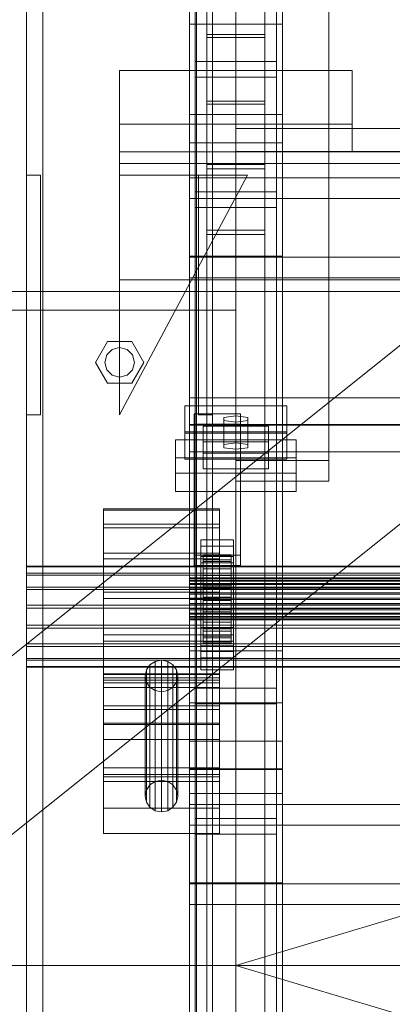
# Model space of a CAD drawing. Header units: millimetres. Extents: x -2233 to 61924, y -68080 to 6847.
# Tile 13 of 256: x -1573 to -1413, y -35317 to -34893. Entities that reach past the tile are written whole.
import ezdxf

# ---------------------------------------------------------------- set-up
doc = ezdxf.new("R2010")
doc.units = ezdxf.units.MM
for name, color, linetype, lineweight in [('COTAS_O', 1, 'Continuous', 0), ('COTAS_P', 1, 'Continuous', 0), ('frontal_briquetadora', 7, 'Continuous', 0), ('frontal_C03', 7, 'Continuous', 0), ('frontal_tolva', 7, 'Continuous', 0)]:
    doc.layers.add(name, color=color, linetype=linetype, lineweight=lineweight)
doc.dimstyles.new('R19_100', dxfattribs={"dimtxt": 250, "dimasz": 150, "dimexe": 150, "dimexo": 80, "dimgap": 100, "dimtad": 1, "dimtih": 1, "dimtoh": 1, "dimdsep": 46, "dimcen": 0.09, "dimadec": 0, "dimazin": 0, "dimtfac": 1, "dimtdec": 4, "dimtofl": 0, "dimtmove": 0, "dimatfit": 3, "dimfxl": 1, "dimtolj": 1, "dimtzin": 0, "dimarcsym": 0})

# ---------------------------------------------------------------- blocks, each defined once
blk = doc.blocks.new('DIM_R27_48')
at = {"layer": 'COTAS_P'}
for p, q in [((-1750, -34600), (-1600, -34555)), ((2600, -34600), (2450, -34555)), ((-1750, -35500), (-1750, -34600)), ((-1750, -34600), (2600, -34600)), ((-1750, -34600), (-1600, -34645)), ((2600, -34600), (2450, -34645)), ((2600, -35500), (2600, -34600))]:
    blk.add_line(p, q, dxfattribs=at)
blk.add_text('4350 P', height=250, dxfattribs=at).set_placement((425, -34500))
blk = doc.blocks.new('DIM_R27_54')
at = {"layer": 'COTAS_O'}
for p, q in [((-1850, -34600), (-1850, -35300)), ((-150, -34600), (-150, -35300)), ((-1850, -35300), (-1700, -35255)), ((-150, -35300), (-300, -35255)), ((-150, -35300), (-1850, -35300)), ((-1850, -35300), (-1700, -35345)), ((-150, -35300), (-300, -35345))]:
    blk.add_line(p, q, dxfattribs=at)
blk.add_text('1700 O', height=250, rotation=180, dxfattribs=at).set_placement((-1000, -35400))
blk = doc.blocks.new('DIM_R27_57')
at = {"layer": 'COTAS_O'}
for p, q in [((-1480, -33670), (-780, -33670)), ((-780, -33670), (-825, -33820)), ((-780, -36000), (-780, -33670)), ((-780, -33670), (-735, -33820)), ((-780, -36000), (-825, -35850)), ((-780, -36000), (-735, -35850)), ((-1480, -36000), (-780, -36000))]:
    blk.add_line(p, q, dxfattribs=at)
blk.add_text('2330 O', height=250, rotation=90, dxfattribs=at).set_placement((-880, -34835))
blk = doc.blocks.new('DIM_R27_58')
at = {"layer": 'COTAS_O'}
for p, q in [((-1480, -35300), (-1330, -35255)), ((490, -35300), (340, -35255)), ((-1480, -36000), (-1480, -35300)), ((-1480, -35300), (490, -35300)), ((-1480, -35300), (-1330, -35345)), ((490, -35300), (340, -35345)), ((490, -36000), (490, -35300))]:
    blk.add_line(p, q, dxfattribs=at)
blk.add_text('1970 O', height=250, dxfattribs=at).set_placement((-495, -35200))

msp = doc.modelspace()

# ---------------------------------------------------------------- linework, layer by layer
at = {"layer": 'frontal_briquetadora'}
for p, q in [((-1480, -35980), (-1480, -34940)), ((-1480, -34940), (-500, -34940)), ((-1480, -35980), (-1480, -34950)), ((-1480, -34950), (-1330, -34950))]:
    msp.add_line(p, q, dxfattribs=at)
at = {"layer": 'frontal_C03'}
for p, q in [((-1570, -35975), (-1570, -32996.942)), ((-1563, -35975), (-1563, -32996.942)), ((-1497, -35975), (-1497, -32996.942)), ((-1490, -35975), (-1490, -32996.942)), ((-1570, -35975), (-1570, -33266.434)), ((-1563, -35975), (-1563, -33266.434)), ((-1497, -35975), (-1497, -33266.434)), ((-1490, -35975), (-1490, -33266.434)), ((-1570, -35975), (-1570, -33805.417)), ((-1563, -35975), (-1563, -33805.417)), ((-1497, -35975), (-1497, -33805.417)), ((-1490, -35975), (-1490, -33805.417)), ((-1492.5, -34957.413), (-1492.5, -34362.453)), ((-1467.5, -34362.453), (-1467.5, -34957.413)), ((-1492.5, -34983.77), (-1492.5, -34388.81)), ((-1467.5, -34983.77), (-1467.5, -34388.81)), ((-1570, -35975), (-1570, -34411.773)), ((-1563, -35975), (-1563, -34411.773)), ((-1497, -35975), (-1497, -34411.773)), ((-1490, -35975), (-1490, -34411.773)), ((-1500, -34895.125), (-1500, -34625.634)), ((-1460, -34625.634), (-1460, -34895.125)), ((-1497.5, -34967.223), (-1497.5, -34641.754)), ((-1462.5, -34641.754), (-1462.5, -34967.223)), ((-1497.5, -34973.96), (-1497.5, -34648.492)), ((-1462.5, -34973.96), (-1462.5, -34648.492)), ((-1500, -34934.104), (-1500, -34664.612)), ((-1460, -34934.104), (-1460, -34664.612)), ((-1500, -34946.23), (-1500, -34676.738)), ((-1460, -34676.738), (-1460, -34946.23)), ((-1500, -34994.953), (-1500, -34725.461)), ((-1460, -34994.953), (-1460, -34725.461)), ((-1480, -35082.782), (-1480, -34735.876)), ((-1440, -34735.876), (-1440, -35082.782)), ((-1480, -34744.859), (-1480, -35091.765)), ((-1440, -35091.765), (-1440, -34744.859)), ((-1460, -34895.125), (-1500, -34895.125)), ((-1500, -34895.125), (-1500, -34934.104)), ((-1500, -35164.617), (-1500, -34895.125)), ((-1460, -34934.104), (-1460, -34895.125)), ((-1460, -34895.125), (-1460, -35164.617)), ((-1492.5, -34929.599), (-1492.5, -34899.63)), ((-1492.5, -34899.63), (-1467.5, -34899.63)), ((-1492.5, -34899.63), (-1492.5, -34955.607)), ((-1467.5, -34900.942), (-1492.5, -34900.942)), ((-1492.5, -34900.942), (-1492.5, -34928.287)), ((-1492.5, -35404.303), (-1492.5, -34900.942)), ((-1467.5, -34899.63), (-1467.5, -34929.599)), ((-1467.5, -34955.607), (-1467.5, -34899.63)), ((-1467.5, -34928.287), (-1467.5, -34900.942)), ((-1467.5, -34900.942), (-1467.5, -35404.303)), ((-1530, -34938.129), (-1530, -34915.082)), ((-1530, -34915.082), (-1430, -34915.082)), ((-1530, -34950.129), (-1530, -34915.082)), ((-1497.5, -34917.983), (-1497.5, -34911.246)), ((-1497.5, -34911.246), (-1462.5, -34911.246)), ((-1497.5, -35236.714), (-1497.5, -34911.246)), ((-1462.5, -34911.246), (-1462.5, -34917.983)), ((-1462.5, -34911.246), (-1462.5, -35236.714)), ((-1430, -34915.082), (-1430, -34938.129)), ((-1430, -34915.082), (-1430, -34950.129)), ((-1462.5, -34917.983), (-1497.5, -34917.983)), ((-1497.5, -35243.452), (-1497.5, -34917.983)), ((-1462.5, -35243.452), (-1462.5, -34917.983)), ((-1492.5, -34928.287), (-1467.5, -34928.287)), ((-1492.5, -35431.648), (-1492.5, -34928.287)), ((-1467.5, -34929.599), (-1492.5, -34929.599)), ((-1492.5, -34929.599), (-1492.5, -34985.576)), ((-1467.5, -35431.648), (-1467.5, -34928.287)), ((-1467.5, -34929.599), (-1467.5, -34985.576)), ((-1500, -34934.104), (-1460, -34934.104)), ((-1500, -35203.595), (-1500, -34934.104)), ((-1460, -35203.595), (-1460, -34934.104)), ((-1430, -34938.129), (-1530, -34938.129)), ((-1530, -34938.129), (-1530, -34950.129)), ((-1430, -34950.129), (-1430, -34938.129)), ((-1460, -34946.23), (-1500, -34946.23)), ((-1500, -34946.23), (-1500, -34994.953)), ((-1500, -35215.722), (-1500, -34946.23)), ((-1460, -34994.953), (-1460, -34946.23)), ((-1460, -34946.23), (-1460, -35215.722)), ((-1530, -34950.129), (-1530, -34955.129)), ((1530, -34950.129), (-1530, -34950.129)), ((-1530, -34950.129), (-1430, -34950.129)), ((1530, -34955.129), (-1530, -34955.129)), ((-1530, -34955.129), (-1530, -35005.129)), ((-1467.5, -34955.607), (-1492.5, -34955.607)), ((-1492.5, -34955.607), (-1492.5, -34985.576)), ((-1492.5, -34983.77), (-1492.5, -34957.413)), ((-1492.5, -34957.413), (-1467.5, -34957.413)), ((-1467.5, -34985.576), (-1467.5, -34955.607)), ((-1467.5, -34957.413), (-1467.5, -34983.77)), ((-1570, -35063.129), (-1570, -34960.129)), ((-1570, -34960.129), (-1564, -34960.129)), ((-1564, -35063.129), (-1564, -34960.129)), ((-1530, -35063.129), (-1475, -34960.129)), ((-1475, -34960.129), (-1530, -34960.129)), ((-1530, -34960.129), (-1530, -35063.129)), ((-1500, -34970.211), (-1500, -34961.228)), ((-1500, -34961.228), (1500, -34961.228)), ((-1500, -34995.334), (-1500, -34961.228)), ((-1496, -35063.129), (-1496, -34960.129)), ((-1496, -34960.129), (-1490, -34960.129)), ((-1490, -35063.129), (-1490, -34960.129)), ((1500, -34970.211), (-1500, -34970.211)), ((-1500, -34970.211), (-1500, -35004.317)), ((-1462.5, -34967.223), (-1497.5, -34967.223)), ((-1497.5, -34967.223), (-1497.5, -34973.96)), ((-1462.5, -34973.96), (-1462.5, -34967.223)), ((-1497.5, -34973.96), (-1462.5, -34973.96)), ((-1467.5, -34983.77), (-1492.5, -34983.77)), ((-1492.5, -34985.576), (-1467.5, -34985.576)), ((-1500, -34994.953), (-1460, -34994.953)), ((-1500, -35264.444), (-1500, -34994.953)), ((1500, -34995.334), (-1500, -34995.334)), ((-1500, -34995.334), (-1500, -35004.317)), ((-1460, -35264.444), (-1460, -34994.953)), ((-1500, -35004.317), (1500, -35004.317)), ((-1530, -35005.129), (-1530, -35010.129)), ((1530, -35005.129), (-1530, -35005.129)), ((-1580, -35010.129), (-1480, -35010.129)), ((1530, -35010.129), (-1530, -35010.129)), ((-1480, -35018.129), (-1480, -35010.129)), ((-1580, -35018.129), (-1480, -35018.129)), ((-1570, -35018.129), (-1563, -35018.129)), ((-1570, -35975), (-1570, -35018.129)), ((-1563, -35975), (-1563, -35018.129)), ((-1563, -35018.129), (-1497, -35018.129)), ((-1497, -35018.129), (-1490, -35018.129)), ((-1497, -35975), (-1497, -35018.129)), ((-1490, -35975), (-1490, -35018.129)), ((-1540.4, -35040.629), (-1535.2, -35031.622)), ((-1535.2, -35031.622), (-1524.8, -35031.622)), ((-1524.8, -35031.622), (-1519.6, -35040.629)), ((-1536.4, -35040.629), (-1535.543, -35037.429)), ((-1535.543, -35037.429), (-1533.2, -35035.086)), ((-1533.2, -35035.086), (-1530, -35034.229)), ((-1530, -35034.229), (-1526.8, -35035.086)), ((-1526.8, -35035.086), (-1524.457, -35037.429)), ((-1524.457, -35037.429), (-1523.6, -35040.629)), ((-1535.2, -35049.635), (-1540.4, -35040.629)), ((-1535.543, -35043.829), (-1536.4, -35040.629)), ((-1519.6, -35040.629), (-1524.8, -35049.635)), ((-1523.6, -35040.629), (-1524.457, -35043.829)), ((-1533.2, -35046.171), (-1535.543, -35043.829)), ((-1530, -35047.029), (-1533.2, -35046.171)), ((-1526.8, -35046.171), (-1530, -35047.029)), ((-1524.457, -35043.829), (-1526.8, -35046.171)), ((-1524.8, -35049.635), (-1535.2, -35049.635)), ((-1502, -35070.566), (-1502, -35059.337)), ((-1502, -35059.337), (-1458, -35059.337)), ((-1502, -35071.031), (-1502, -35059.337)), ((-1500, -35067.358), (-1500, -35055.95)), ((-1500, -35055.95), (1500, -35055.95)), ((-1500, -35067.643), (-1500, -35055.95)), ((-1458, -35059.337), (-1458, -35070.566)), ((-1458, -35059.337), (-1458, -35071.031)), ((-1564, -35063.129), (-1570, -35063.129)), ((-1498, -35067.197), (-1498, -35062.706)), ((-1498, -35062.706), (-1478, -35062.706)), ((-1498, -35123.512), (-1498, -35062.706)), ((-1490, -35063.129), (-1496, -35063.129)), ((-1480, -35063.604), (-1485.196, -35064.278)), ((-1474.804, -35064.278), (-1480, -35063.604)), ((-1480, -35075.298), (-1480, -35063.604)), ((-1478, -35062.706), (-1478, -35067.197)), ((-1478, -35062.706), (-1478, -35123.512)), ((1500, -35067.358), (-1500, -35067.358)), ((-1500, -35067.358), (-1500, -35079.051)), ((1500, -35067.643), (-1500, -35067.643)), ((-1500, -35067.643), (-1500, -35079.051)), ((-1478, -35067.197), (-1498, -35067.197)), ((-1498, -35067.197), (-1498, -35128.003)), ((-1485.196, -35064.278), (-1485.196, -35065.625)), ((-1485.196, -35075.971), (-1485.196, -35064.278)), ((-1485.196, -35065.625), (-1480, -35066.299)), ((-1485.196, -35077.319), (-1485.196, -35065.625)), ((-1480, -35066.299), (-1474.804, -35065.625)), ((-1480, -35066.299), (-1480, -35077.992)), ((-1478, -35128.003), (-1478, -35067.197)), ((-1474.804, -35065.625), (-1474.804, -35064.278)), ((-1474.804, -35075.971), (-1474.804, -35064.278)), ((-1474.804, -35077.319), (-1474.804, -35065.625)), ((-1458, -35070.566), (-1502, -35070.566)), ((-1502, -35070.566), (-1502, -35082.259)), ((-1458, -35071.031), (-1502, -35071.031)), ((-1502, -35071.031), (-1502, -35082.259)), ((-1494, -35074.767), (-1494, -35068.03)), ((-1494, -35068.03), (-1466, -35068.03)), ((-1494, -35079.723), (-1494, -35068.03)), ((-1466, -35068.03), (-1466, -35074.767)), ((-1466, -35068.03), (-1466, -35079.723)), ((-1458, -35082.259), (-1458, -35070.566)), ((-1458, -35082.259), (-1458, -35071.031)), ((-1506, -35088.329), (-1506, -35073.956)), ((-1506, -35073.956), (-1454, -35073.956)), ((-1506, -35081.752), (-1506, -35073.956)), ((-1466, -35074.767), (-1494, -35074.767)), ((-1494, -35074.767), (-1494, -35086.46)), ((-1485.196, -35075.971), (-1480, -35075.298)), ((-1485.196, -35077.319), (-1485.196, -35075.971)), ((-1480, -35075.298), (-1474.804, -35075.971)), ((-1474.804, -35075.971), (-1474.804, -35077.319)), ((-1466, -35086.46), (-1466, -35074.767)), ((-1454, -35073.956), (-1454, -35088.329)), ((-1454, -35073.956), (-1454, -35081.752)), ((-1500, -35079.051), (1500, -35079.051)), ((-1466, -35079.723), (-1494, -35079.723)), ((-1494, -35079.723), (-1494, -35086.46)), ((-1480, -35077.992), (-1485.196, -35077.319)), ((-1474.804, -35077.319), (-1480, -35077.992)), ((-1466, -35086.46), (-1466, -35079.723)), ((-1454, -35081.752), (-1506, -35081.752)), ((-1506, -35081.752), (-1506, -35096.125)), ((-1502, -35082.259), (-1458, -35082.259)), ((-1440, -35082.782), (-1480, -35082.782)), ((-1480, -35082.782), (-1480, -35091.765)), ((-1454, -35096.125), (-1454, -35081.752)), ((-1440, -35091.765), (-1440, -35082.782)), ((-1454, -35088.329), (-1506, -35088.329)), ((-1506, -35088.329), (-1506, -35096.125)), ((-1494, -35086.46), (-1466, -35086.46)), ((-1454, -35096.125), (-1454, -35088.329)), ((-1480, -35091.765), (-1440, -35091.765)), ((-1506, -35096.125), (-1454, -35096.125)), ((-1537, -35110.151), (-1537, -35103.648)), ((-1537, -35103.648), (-1537, -35104.201)), ((-1487, -35103.648), (-1537, -35103.648)), ((-1537, -35104.201), (-1537, -35111.726)), ((-1487, -35104.201), (-1537, -35104.201)), ((-1487, -35104.201), (-1487, -35103.648)), ((-1487, -35103.648), (-1487, -35110.151)), ((-1487, -35111.726), (-1487, -35104.201)), ((-1537, -35122.722), (-1537, -35110.151)), ((-1487, -35110.151), (-1537, -35110.151)), ((-1487, -35110.151), (-1487, -35122.722)), ((-1537, -35111.726), (-1537, -35125.078)), ((-1487, -35111.726), (-1537, -35111.726)), ((-1487, -35125.078), (-1487, -35111.726)), ((-1495, -35119.614), (-1495, -35116.919)), ((-1495, -35116.919), (-1481, -35116.919)), ((-1495, -35157.846), (-1495, -35116.919)), ((-1481, -35116.919), (-1481, -35119.614)), ((-1481, -35116.919), (-1481, -35157.846)), ((-1537, -35139.445), (-1537, -35122.722)), ((-1487, -35122.722), (-1537, -35122.722)), ((-1481, -35119.614), (-1495, -35119.614)), ((-1495, -35119.614), (-1495, -35160.541)), ((-1487, -35122.722), (-1487, -35139.445)), ((-1481, -35160.541), (-1481, -35119.614)), ((-1537, -35125.078), (-1537, -35142.225)), ((-1487, -35125.078), (-1537, -35125.078)), ((-1478, -35123.512), (-1498, -35123.512)), ((-1498, -35123.512), (-1498, -35128.003)), ((-1495, -35126.8), (-1495, -35124.106)), ((-1495, -35124.106), (-1481, -35124.106)), ((-1495, -35165.033), (-1495, -35124.106)), ((-1481, -35126.8), (-1495, -35126.8)), ((-1495, -35126.8), (-1495, -35167.728)), ((-1494, -35133.329), (-1494, -35123.335)), ((-1494, -35123.335), (-1494, -35124.156)), ((-1494, -35123.335), (-1482, -35123.335)), ((-1494, -35123.809), (-1494, -35123.335)), ((-1494, -35133.553), (-1494, -35123.809)), ((-1494, -35123.809), (-1482, -35123.809)), ((-1494, -35125.544), (-1494, -35123.809)), ((-1494, -35133.718), (-1494, -35124.156)), ((-1494, -35124.156), (-1494, -35126.214)), ((-1494, -35124.156), (-1482, -35124.156)), ((-1494, -35134.375), (-1494, -35125.544)), ((-1494, -35125.544), (-1482, -35125.544)), ((-1494, -35128.423), (-1494, -35125.544)), ((-1494, -35134.693), (-1494, -35126.214)), ((-1494, -35126.214), (-1494, -35129.371)), ((-1494, -35126.214), (-1482, -35126.214)), ((-1487, -35142.225), (-1487, -35125.078)), ((-1482, -35124.156), (-1482, -35123.335)), ((-1482, -35123.335), (-1482, -35133.329)), ((-1482, -35123.335), (-1482, -35123.809)), ((-1482, -35123.809), (-1482, -35133.553)), ((-1482, -35123.809), (-1482, -35125.544)), ((-1482, -35126.214), (-1482, -35124.156)), ((-1482, -35124.156), (-1482, -35133.718)), ((-1482, -35125.544), (-1482, -35134.375)), ((-1482, -35125.544), (-1482, -35128.423)), ((-1482, -35129.371), (-1482, -35126.214)), ((-1482, -35126.214), (-1482, -35134.693)), ((-1481, -35124.106), (-1481, -35126.8)), ((-1481, -35124.106), (-1481, -35165.033)), ((-1481, -35167.728), (-1481, -35126.8)), ((-1478, -35128.003), (-1478, -35123.512)), ((-1570, -35131.347), (-1570, -35128.303)), ((-1570, -35128.303), (-1570, -35128.562)), ((1570, -35128.303), (-1570, -35128.303)), ((-1570, -35128.562), (-1570, -35132.085)), ((1570, -35128.562), (-1570, -35128.562)), ((-1570, -35137.231), (-1570, -35131.347)), ((1570, -35131.347), (-1570, -35131.347)), ((-1498, -35128.003), (-1478, -35128.003)), ((-1494, -35135.739), (-1494, -35128.423)), ((-1494, -35128.423), (-1482, -35128.423)), ((-1494, -35132.249), (-1494, -35128.423)), ((-1494, -35136.188), (-1494, -35129.371)), ((-1494, -35129.371), (-1494, -35133.41)), ((-1494, -35129.371), (-1482, -35129.371)), ((-1482, -35128.423), (-1482, -35135.739)), ((-1482, -35128.423), (-1482, -35132.249)), ((-1482, -35133.41), (-1482, -35129.371)), ((-1482, -35129.371), (-1482, -35136.188)), ((-1570, -35132.085), (-1570, -35138.335)), ((1570, -35132.085), (-1570, -35132.085)), ((-1500, -35133.553), (-1500, -35133.329)), ((-1500, -35133.329), (-1500, -35133.718)), ((-1500, -35133.329), (1500, -35133.329)), ((-1500, -35134.375), (-1500, -35133.553)), ((-1500, -35133.553), (1500, -35133.553)), ((-1500, -35133.718), (-1500, -35134.693)), ((-1500, -35133.718), (1500, -35133.718)), ((-1500, -35135.739), (-1500, -35134.375)), ((-1500, -35134.375), (1500, -35134.375)), ((-1500, -35134.693), (-1500, -35136.188)), ((-1500, -35134.693), (1500, -35134.693)), ((-1494, -35137.551), (-1494, -35132.249)), ((-1494, -35132.249), (-1482, -35132.249)), ((-1494, -35136.761), (-1494, -35132.249)), ((-1494, -35133.718), (-1494, -35133.329)), ((-1482, -35133.329), (-1494, -35133.329)), ((-1494, -35133.329), (-1494, -35133.553)), ((-1494, -35138.101), (-1494, -35133.41)), ((-1494, -35133.41), (-1494, -35138.056)), ((-1494, -35133.41), (-1482, -35133.41)), ((-1482, -35133.553), (-1494, -35133.553)), ((-1494, -35133.553), (-1494, -35134.375)), ((-1494, -35134.693), (-1494, -35133.718)), ((-1482, -35133.718), (-1494, -35133.718)), ((-1482, -35134.375), (-1494, -35134.375)), ((-1494, -35134.375), (-1494, -35135.739)), ((-1494, -35136.188), (-1494, -35134.693)), ((-1482, -35134.693), (-1494, -35134.693)), ((-1482, -35132.249), (-1482, -35137.551)), ((-1482, -35132.249), (-1482, -35136.761)), ((-1482, -35133.329), (-1482, -35133.718)), ((-1482, -35133.553), (-1482, -35133.329)), ((-1482, -35138.056), (-1482, -35133.41)), ((-1482, -35133.41), (-1482, -35138.101)), ((-1482, -35134.375), (-1482, -35133.553)), ((-1482, -35133.718), (-1482, -35134.693)), ((-1482, -35135.739), (-1482, -35134.375)), ((-1482, -35134.693), (-1482, -35136.188)), ((-1570, -35145.059), (-1570, -35137.231)), ((1570, -35137.231), (-1570, -35137.231)), ((-1570, -35138.335), (-1570, -35146.361)), ((1570, -35138.335), (-1570, -35138.335)), ((-1537, -35157.775), (-1537, -35139.445)), ((-1537, -35139.445), (-1487, -35139.445)), ((-1500, -35137.551), (-1500, -35135.739)), ((-1500, -35135.739), (1500, -35135.739)), ((-1500, -35136.188), (-1500, -35138.101)), ((-1500, -35136.188), (1500, -35136.188)), ((-1500, -35139.689), (-1500, -35137.551)), ((-1500, -35137.551), (1500, -35137.551)), ((-1500, -35138.101), (-1500, -35140.302)), ((-1500, -35138.101), (1500, -35138.101)), ((-1500, -35142.006), (-1500, -35139.689)), ((-1500, -35139.689), (1500, -35139.689)), ((-1482, -35135.739), (-1494, -35135.739)), ((-1494, -35135.739), (-1494, -35137.551)), ((-1494, -35138.101), (-1494, -35136.188)), ((-1482, -35136.188), (-1494, -35136.188)), ((-1494, -35139.689), (-1494, -35136.761)), ((-1494, -35136.761), (-1482, -35136.761)), ((-1494, -35141.653), (-1494, -35136.761)), ((-1482, -35137.551), (-1494, -35137.551)), ((-1494, -35137.551), (-1494, -35139.689)), ((-1494, -35138.056), (-1494, -35140.302)), ((-1482, -35138.056), (-1494, -35138.056)), ((-1494, -35138.056), (-1494, -35142.994)), ((-1494, -35140.302), (-1494, -35138.101)), ((-1482, -35138.101), (-1494, -35138.101)), ((-1482, -35139.689), (-1494, -35139.689)), ((-1494, -35139.689), (-1494, -35142.006)), ((-1487, -35139.445), (-1487, -35157.775)), ((-1482, -35137.551), (-1482, -35135.739)), ((-1482, -35136.188), (-1482, -35138.101)), ((-1482, -35136.761), (-1482, -35139.689)), ((-1482, -35136.761), (-1482, -35141.653)), ((-1482, -35139.689), (-1482, -35137.551)), ((-1482, -35140.302), (-1482, -35138.056)), ((-1482, -35142.994), (-1482, -35138.056)), ((-1482, -35138.101), (-1482, -35140.302)), ((-1482, -35142.006), (-1482, -35139.689)), ((-1537, -35142.225), (-1537, -35160.555)), ((-1487, -35142.225), (-1537, -35142.225)), ((-1500, -35140.302), (-1500, -35142.641)), ((1500, -35140.302), (-1500, -35140.302)), ((-1500, -35144.345), (-1500, -35142.006)), ((-1500, -35142.006), (1500, -35142.006)), ((-1500, -35142.641), (-1500, -35144.958)), ((-1500, -35142.641), (1500, -35142.641)), ((-1494, -35140.302), (-1482, -35140.302)), ((-1494, -35142.641), (-1494, -35140.302)), ((-1494, -35142.006), (-1494, -35141.653)), ((-1494, -35141.653), (-1482, -35141.653)), ((-1494, -35146.59), (-1494, -35141.653)), ((-1482, -35142.006), (-1494, -35142.006)), ((-1494, -35142.006), (-1494, -35144.345)), ((-1494, -35144.958), (-1494, -35142.641)), ((-1494, -35142.641), (-1494, -35142.994)), ((-1482, -35142.641), (-1494, -35142.641)), ((-1494, -35142.994), (-1494, -35147.885)), ((-1494, -35142.994), (-1482, -35142.994)), ((-1487, -35160.555), (-1487, -35142.225)), ((-1482, -35140.302), (-1482, -35142.641)), ((-1482, -35141.653), (-1482, -35142.006)), ((-1482, -35141.653), (-1482, -35146.59)), ((-1482, -35144.345), (-1482, -35142.006)), ((-1482, -35142.994), (-1482, -35142.641)), ((-1482, -35142.641), (-1482, -35144.958)), ((-1482, -35147.885), (-1482, -35142.994)), ((-1570, -35153.639), (-1570, -35145.059)), ((-1570, -35145.059), (1570, -35145.059)), ((-1570, -35146.361), (-1570, -35154.941)), ((1570, -35146.361), (-1570, -35146.361)), ((-1500, -35146.546), (-1500, -35144.345)), ((-1500, -35144.345), (1500, -35144.345)), ((-1500, -35144.958), (-1500, -35147.096)), ((-1500, -35144.958), (1500, -35144.958)), ((-1500, -35148.459), (-1500, -35146.546)), ((-1500, -35146.546), (1500, -35146.546)), ((-1500, -35147.096), (-1500, -35148.908)), ((-1500, -35147.096), (1500, -35147.096)), ((-1494, -35144.345), (-1494, -35146.59)), ((-1482, -35144.345), (-1494, -35144.345)), ((-1494, -35144.345), (-1494, -35146.546)), ((-1494, -35147.096), (-1494, -35144.958)), ((-1494, -35144.958), (-1494, -35147.885)), ((-1482, -35144.958), (-1494, -35144.958)), ((-1494, -35146.546), (-1494, -35151.237)), ((-1482, -35146.546), (-1494, -35146.546)), ((-1494, -35146.546), (-1494, -35148.459)), ((-1494, -35146.59), (-1482, -35146.59)), ((-1494, -35151.237), (-1494, -35146.59)), ((-1494, -35148.908), (-1494, -35147.096)), ((-1494, -35147.096), (-1494, -35152.398)), ((-1482, -35147.096), (-1494, -35147.096)), ((-1494, -35147.885), (-1494, -35152.398)), ((-1494, -35147.885), (-1482, -35147.885)), ((-1482, -35146.59), (-1482, -35144.345)), ((-1482, -35146.546), (-1482, -35144.345)), ((-1482, -35147.885), (-1482, -35144.958)), ((-1482, -35144.958), (-1482, -35147.096)), ((-1482, -35151.237), (-1482, -35146.546)), ((-1482, -35148.459), (-1482, -35146.546)), ((-1482, -35146.59), (-1482, -35151.237)), ((-1482, -35152.398), (-1482, -35147.096)), ((-1482, -35147.096), (-1482, -35148.908)), ((-1482, -35152.398), (-1482, -35147.885)), ((-1500, -35149.954), (-1500, -35148.459)), ((-1500, -35148.459), (1500, -35148.459)), ((-1500, -35148.908), (-1500, -35150.272)), ((-1500, -35148.908), (1500, -35148.908)), ((-1500, -35150.929), (-1500, -35149.954)), ((-1500, -35149.954), (1500, -35149.954)), ((-1500, -35150.272), (-1500, -35151.093)), ((-1500, -35150.272), (1500, -35150.272)), ((-1500, -35151.318), (-1500, -35150.929)), ((-1500, -35150.929), (1500, -35150.929)), ((-1500, -35151.093), (-1500, -35151.318)), ((-1500, -35151.093), (1500, -35151.093)), ((-1500, -35151.318), (1500, -35151.318)), ((-1494, -35148.459), (-1494, -35155.276)), ((-1482, -35148.459), (-1494, -35148.459)), ((-1494, -35148.459), (-1494, -35149.954)), ((-1494, -35150.272), (-1494, -35148.908)), ((-1494, -35148.908), (-1494, -35156.224)), ((-1482, -35148.908), (-1494, -35148.908)), ((-1494, -35149.954), (-1494, -35158.432)), ((-1482, -35149.954), (-1494, -35149.954)), ((-1494, -35149.954), (-1494, -35150.929)), ((-1494, -35151.093), (-1494, -35150.272)), ((-1494, -35150.272), (-1494, -35159.103)), ((-1482, -35150.272), (-1494, -35150.272)), ((-1494, -35150.929), (-1494, -35160.491)), ((-1482, -35150.929), (-1494, -35150.929)), ((-1494, -35150.929), (-1494, -35151.318)), ((-1494, -35151.318), (-1494, -35151.093)), ((-1494, -35151.093), (-1494, -35160.838)), ((-1482, -35151.093), (-1494, -35151.093)), ((-1494, -35151.237), (-1482, -35151.237)), ((-1494, -35155.276), (-1494, -35151.237)), ((-1494, -35151.318), (-1494, -35161.312)), ((-1482, -35151.318), (-1494, -35151.318)), ((-1494, -35152.398), (-1494, -35156.224)), ((-1494, -35152.398), (-1482, -35152.398)), ((-1482, -35155.276), (-1482, -35148.459)), ((-1482, -35149.954), (-1482, -35148.459)), ((-1482, -35156.224), (-1482, -35148.908)), ((-1482, -35148.908), (-1482, -35150.272)), ((-1482, -35158.432), (-1482, -35149.954)), ((-1482, -35150.929), (-1482, -35149.954)), ((-1482, -35159.103), (-1482, -35150.272)), ((-1482, -35150.272), (-1482, -35151.093)), ((-1482, -35160.491), (-1482, -35150.929)), ((-1482, -35151.318), (-1482, -35150.929)), ((-1482, -35160.838), (-1482, -35151.093)), ((-1482, -35151.093), (-1482, -35151.318)), ((-1482, -35151.237), (-1482, -35155.276)), ((-1482, -35161.312), (-1482, -35151.318)), ((-1482, -35156.224), (-1482, -35152.398)), ((-1570, -35161.665), (-1570, -35153.639)), ((1570, -35153.639), (-1570, -35153.639)), ((-1570, -35154.941), (-1570, -35162.769)), ((1570, -35154.941), (-1570, -35154.941)), ((-1495, -35165.029), (-1495, -35154.698)), ((-1495, -35154.698), (-1481, -35154.698)), ((-1495, -35162.494), (-1495, -35154.698)), ((-1494, -35155.276), (-1482, -35155.276)), ((-1494, -35158.432), (-1494, -35155.276)), ((-1494, -35156.224), (-1494, -35159.103)), ((-1494, -35156.224), (-1482, -35156.224)), ((-1482, -35155.276), (-1482, -35158.432)), ((-1482, -35159.103), (-1482, -35156.224)), ((-1481, -35154.698), (-1481, -35165.029)), ((-1481, -35154.698), (-1481, -35162.494)), ((-1537, -35174.922), (-1537, -35157.775)), ((-1487, -35157.775), (-1537, -35157.775)), ((-1537, -35160.555), (-1537, -35177.278)), ((-1487, -35160.555), (-1537, -35160.555)), ((-1481, -35157.846), (-1495, -35157.846)), ((-1495, -35157.846), (-1495, -35160.541)), ((-1495, -35160.541), (-1481, -35160.541)), ((-1494, -35158.432), (-1482, -35158.432)), ((-1494, -35160.491), (-1494, -35158.432)), ((-1494, -35159.103), (-1494, -35160.838)), ((-1494, -35159.103), (-1482, -35159.103)), ((-1494, -35160.491), (-1482, -35160.491)), ((-1494, -35161.312), (-1494, -35160.491)), ((-1494, -35160.838), (-1494, -35161.312)), ((-1494, -35160.838), (-1482, -35160.838)), ((-1487, -35157.775), (-1487, -35174.922)), ((-1487, -35177.278), (-1487, -35160.555)), ((-1482, -35158.432), (-1482, -35160.491)), ((-1482, -35160.838), (-1482, -35159.103)), ((-1482, -35160.491), (-1482, -35161.312)), ((-1482, -35161.312), (-1482, -35160.838)), ((-1481, -35160.541), (-1481, -35157.846)), ((-1570, -35167.915), (-1570, -35161.665)), ((1570, -35161.665), (-1570, -35161.665)), ((-1570, -35162.769), (-1570, -35168.653)), ((1570, -35162.769), (-1570, -35162.769)), ((-1537, -35217.792), (-1537, -35161.648)), ((-1537, -35161.648), (-1487, -35161.648)), ((-1537, -35176.265), (-1537, -35161.648)), ((-1500, -35203.595), (-1500, -35164.617)), ((-1500, -35164.617), (-1460, -35164.617)), ((-1500, -35187.074), (-1500, -35164.617)), ((-1481, -35162.494), (-1495, -35162.494)), ((-1495, -35162.494), (-1495, -35172.824)), ((-1495, -35165.029), (-1495, -35172.824)), ((-1481, -35165.033), (-1495, -35165.033)), ((-1495, -35165.033), (-1495, -35167.728)), ((-1494, -35161.312), (-1482, -35161.312)), ((-1487, -35161.648), (-1487, -35217.792)), ((-1487, -35161.648), (-1487, -35176.265)), ((-1481, -35172.824), (-1481, -35162.494)), ((-1481, -35172.824), (-1481, -35165.029)), ((-1481, -35167.728), (-1481, -35165.033)), ((-1460, -35164.617), (-1460, -35203.595)), ((-1460, -35164.617), (-1460, -35187.074)), ((-1570, -35171.438), (-1570, -35167.915)), ((1570, -35167.915), (-1570, -35167.915)), ((-1570, -35168.653), (-1570, -35171.697)), ((1570, -35168.653), (-1570, -35168.653)), ((-1514.679, -35169.202), (-1516.95, -35170.68)), ((-1512, -35168.682), (-1514.679, -35169.202)), ((-1514.679, -35220.854), (-1514.679, -35169.202)), ((-1509.321, -35169.202), (-1512, -35168.682)), ((-1512, -35220.335), (-1512, -35168.682)), ((-1507.05, -35170.68), (-1509.321, -35169.202)), ((-1509.321, -35220.854), (-1509.321, -35169.202)), ((-1495, -35167.728), (-1481, -35167.728)), ((-1570, -35171.697), (-1570, -35171.438)), ((1570, -35171.438), (-1570, -35171.438)), ((1570, -35171.697), (-1570, -35171.697)), ((-1518.467, -35172.893), (-1519, -35175.504)), ((-1516.95, -35170.68), (-1518.467, -35172.893)), ((-1518.467, -35224.546), (-1518.467, -35172.893)), ((-1516.95, -35222.333), (-1516.95, -35170.68)), ((-1505.533, -35172.893), (-1507.05, -35170.68)), ((-1507.05, -35222.333), (-1507.05, -35170.68)), ((-1505, -35175.504), (-1505.533, -35172.893)), ((-1505.533, -35224.546), (-1505.533, -35172.893)), ((-1495, -35172.824), (-1481, -35172.824)), ((-1537, -35215.037), (-1537, -35174.613)), ((-1537, -35174.613), (-1487, -35174.613)), ((-1537, -35180.46), (-1537, -35174.613)), ((-1537, -35188.274), (-1537, -35174.922)), ((-1487, -35174.922), (-1537, -35174.922)), ((-1487, -35176.265), (-1537, -35176.265)), ((-1537, -35176.265), (-1537, -35232.409)), ((-1537, -35177.278), (-1537, -35189.849)), ((-1487, -35177.278), (-1537, -35177.278)), ((-1519, -35175.504), (-1518.467, -35178.114)), ((-1519, -35227.156), (-1519, -35175.504)), ((-1505.533, -35178.114), (-1505, -35175.504)), ((-1505, -35175.504), (-1505, -35227.156)), ((-1487, -35174.613), (-1487, -35215.037)), ((-1487, -35174.613), (-1487, -35180.46)), ((-1487, -35174.922), (-1487, -35188.274)), ((-1487, -35232.409), (-1487, -35176.265)), ((-1487, -35189.849), (-1487, -35177.278)), ((-1537, -35218.935), (-1537, -35178.511)), ((-1537, -35178.511), (-1487, -35178.511)), ((-1537, -35202.872), (-1537, -35178.511)), ((-1487, -35180.46), (-1537, -35180.46)), ((-1537, -35180.46), (-1537, -35220.884)), ((-1518.467, -35178.114), (-1516.95, -35180.327)), ((-1518.467, -35229.767), (-1518.467, -35178.114)), ((-1516.95, -35180.327), (-1514.679, -35181.806)), ((-1516.95, -35231.98), (-1516.95, -35180.327)), ((-1514.679, -35181.806), (-1512, -35182.325)), ((-1514.679, -35233.458), (-1514.679, -35181.806)), ((-1512, -35182.325), (-1509.321, -35181.806)), ((-1509.321, -35181.806), (-1507.05, -35180.327)), ((-1509.321, -35233.458), (-1509.321, -35181.806)), ((-1507.05, -35180.327), (-1505.533, -35178.114)), ((-1507.05, -35231.98), (-1507.05, -35180.327)), ((-1505.533, -35229.767), (-1505.533, -35178.114)), ((-1497.5, -35187.475), (-1497.5, -35180.737)), ((-1497.5, -35180.737), (-1462.5, -35180.737)), ((-1497.5, -35414.607), (-1497.5, -35180.737)), ((-1487, -35178.511), (-1487, -35218.935)), ((-1487, -35178.511), (-1487, -35202.872)), ((-1487, -35220.884), (-1487, -35180.46)), ((-1462.5, -35180.737), (-1462.5, -35187.475)), ((-1462.5, -35180.737), (-1462.5, -35414.607)), ((-1512, -35233.977), (-1512, -35182.325)), ((-1537, -35195.799), (-1537, -35188.274)), ((-1487, -35188.274), (-1537, -35188.274)), ((-1537, -35189.849), (-1537, -35196.352)), ((-1487, -35189.849), (-1537, -35189.849)), ((-1500, -35226.053), (-1500, -35187.074)), ((-1500, -35187.074), (-1460, -35187.074)), ((-1462.5, -35187.475), (-1497.5, -35187.475)), ((-1497.5, -35421.344), (-1497.5, -35187.475)), ((-1487, -35188.274), (-1487, -35195.799)), ((-1487, -35196.352), (-1487, -35189.849)), ((-1462.5, -35421.344), (-1462.5, -35187.475)), ((-1460, -35187.074), (-1460, -35226.053)), ((-1537, -35196.352), (-1537, -35195.799)), ((-1487, -35195.799), (-1537, -35195.799)), ((-1487, -35196.352), (-1537, -35196.352)), ((-1487, -35195.799), (-1487, -35196.352)), ((-1487, -35202.872), (-1537, -35202.872)), ((-1537, -35202.872), (-1537, -35243.296)), ((-1487, -35243.296), (-1487, -35202.872)), ((-1460, -35203.595), (-1500, -35203.595)), ((-1500, -35226.053), (-1500, -35203.595)), ((-1460, -35226.053), (-1460, -35203.595)), ((-1487, -35215.037), (-1537, -35215.037)), ((-1537, -35215.037), (-1537, -35220.884)), ((-1460, -35215.357), (-1500, -35215.357)), ((-1500, -35215.357), (-1500, -35264.808)), ((-1500, -35393.25), (-1500, -35215.357)), ((-1500, -35264.444), (-1500, -35215.722)), ((-1500, -35215.722), (-1460, -35215.722)), ((-1487, -35220.884), (-1487, -35215.037)), ((-1460, -35264.808), (-1460, -35215.357)), ((-1460, -35215.357), (-1460, -35393.25)), ((-1460, -35215.722), (-1460, -35264.444)), ((-1487, -35217.792), (-1537, -35217.792)), ((-1537, -35217.792), (-1537, -35232.409)), ((-1487, -35218.935), (-1537, -35218.935)), ((-1537, -35218.935), (-1537, -35243.296)), ((-1487, -35232.409), (-1487, -35217.792)), ((-1487, -35243.296), (-1487, -35218.935)), ((-1537, -35220.884), (-1487, -35220.884)), ((-1518.467, -35224.546), (-1516.95, -35222.333)), ((-1516.95, -35222.333), (-1514.679, -35220.854)), ((-1514.679, -35220.854), (-1512, -35220.335)), ((-1512, -35220.335), (-1509.321, -35220.854)), ((-1509.321, -35220.854), (-1507.05, -35222.333)), ((-1507.05, -35222.333), (-1505.533, -35224.546)), ((-1519, -35227.156), (-1518.467, -35224.546)), ((-1518.467, -35229.767), (-1519, -35227.156)), ((-1505.533, -35224.546), (-1505, -35227.156)), ((-1505, -35227.156), (-1505.533, -35229.767)), ((-1460, -35226.053), (-1500, -35226.053)), ((-1537, -35232.409), (-1487, -35232.409)), ((-1516.95, -35231.98), (-1518.467, -35229.767)), ((-1514.679, -35233.458), (-1516.95, -35231.98)), ((-1507.05, -35231.98), (-1509.321, -35233.458)), ((-1505.533, -35229.767), (-1507.05, -35231.98)), ((-1500, -35239.702), (-1500, -35230.719)), ((-1500, -35230.719), (1500, -35230.719)), ((-1500, -35264.825), (-1500, -35230.719)), ((-1512, -35233.977), (-1514.679, -35233.458)), ((-1509.321, -35233.458), (-1512, -35233.977)), ((-1462.5, -35236.714), (-1497.5, -35236.714)), ((-1497.5, -35236.714), (-1497.5, -35243.452)), ((-1462.5, -35243.452), (-1462.5, -35236.714)), ((1500, -35239.702), (-1500, -35239.702)), ((-1500, -35239.702), (-1500, -35273.808)), ((-1537, -35243.296), (-1487, -35243.296)), ((-1497.5, -35243.452), (-1462.5, -35243.452)), ((-1460, -35264.444), (-1500, -35264.444)), ((-1500, -35264.808), (-1460, -35264.808)), ((-1500, -35442.701), (-1500, -35264.808)), ((1500, -35264.825), (-1500, -35264.825)), ((-1500, -35264.825), (-1500, -35273.808)), ((-1460, -35442.701), (-1460, -35264.808)), ((-1500, -35273.808), (1500, -35273.808))]:
    msp.add_line(p, q, dxfattribs=at)
at = {"layer": 'frontal_tolva'}
for p, q in [((-1763.733, -35316.567), (-716.733, -34479.567)), ((-1726.267, -35363.433), (-679.267, -34526.433))]:
    msp.add_line(p, q, dxfattribs=at)

# ---------------------------------------------------------------- dimensions: what is measured, and where the dimension line sits
at = {"layer": 'COTAS_O'}
for p1, p2, distance, picture, middle in [((-1480, -36000), (-1480, -33670), -700, 'DIM_R27_57', (-780, -34835)), ((-150, -34600), (-1850, -34600), 700, 'DIM_R27_54', (-1000, -35300)), ((-1480, -36000), (490, -36000), 700, 'DIM_R27_58', (-495, -35300))]:
    dim = msp.add_aligned_dim(p1=p1, p2=p2, distance=distance, text='<> O', dimstyle='R19_100', dxfattribs=at)
    dim.commit()
    dim.dimension.update_dxf_attribs({"geometry": picture, "text_midpoint": middle})
at = {"layer": 'COTAS_P'}
dim = msp.add_aligned_dim(p1=(-1750, -35500), p2=(2600, -35500), distance=900, text='<> P', dimstyle='R19_100', dxfattribs=at)
dim.commit()
dim.dimension.update_dxf_attribs({"geometry": 'DIM_R27_48', "text_midpoint": (425, -34600)})

doc.saveas('drawing.dxf')
